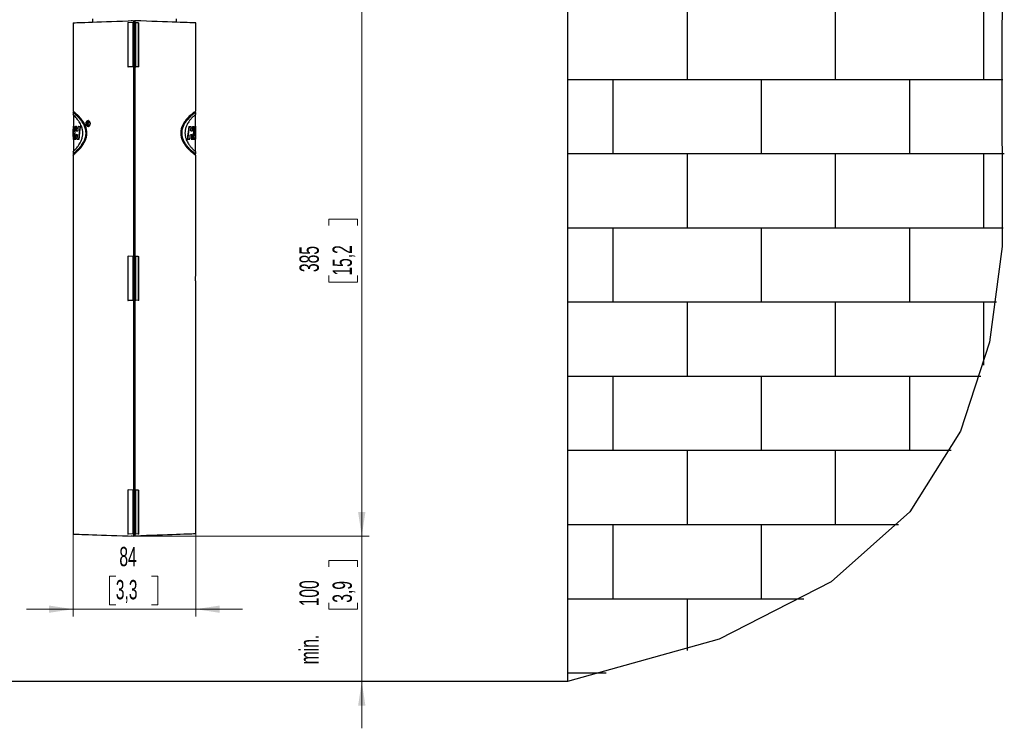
# Model space of a CAD drawing. Header units: millimetres. Extents: x 0 to 4205, y -17 to 2970.
# Tile 4 of 30: x 932 to 1607, y 1112 to 1598. Entities that reach past the tile are written whole.
import ezdxf

# ---------------------------------------------------------------- set-up
doc = ezdxf.new("R2010")
doc.units = ezdxf.units.MM
doc.header["$LTSCALE"] = 5
doc.styles.add('SLDTEXTSTYLE0', font='TXT', dxfattribs={"width": 0.605})
doc.dimstyles.new('SLDDIMSTYLE2', dxfattribs={"dimtxt": 12.841593, "dimasz": 16.5, "dimexe": 0, "dimexo": 0.0625, "dimgap": 3.210398, "dimtad": 1, "dimdec": 0, "dimrnd": 1e-09, "dimzin": 12, "dimdsep": 46, "dimtxsty": 'SLDTEXTSTYLE0', "dimsah": 1, "dimcen": 0.09, "dimadec": 0, "dimazin": 3, "dimtfac": 1, "dimtdec": 1, "dimtmove": 0, "dimatfit": 0, "dimfxl": 1, "dimfrac": 2, "dimtolj": 1, "dimtzin": 12, "dimarcsym": 0})
doc.dimstyles.new('SLDDIMSTYLE3', dxfattribs={"dimtxt": 12.841593, "dimasz": 16.5, "dimexe": 0, "dimexo": 0.0625, "dimgap": 3.210398, "dimtad": 1, "dimdec": 1, "dimrnd": 1e-09, "dimzin": 12, "dimdsep": 46, "dimtxsty": 'SLDTEXTSTYLE0', "dimsah": 1, "dimcen": 0.09, "dimadec": 0, "dimazin": 3, "dimtfac": 1, "dimtdec": 1, "dimtofl": 0, "dimtmove": 0, "dimatfit": 3, "dimfxl": 1, "dimfrac": 2, "dimtolj": 1, "dimtzin": 12, "dimarcsym": 0})
doc.dimstyles.new('SLDDIMSTYLE4', dxfattribs={"dimtxt": 12.841593, "dimasz": 16.5, "dimexe": 0, "dimexo": 0.0625, "dimgap": 3.210398, "dimtad": 1, "dimdec": 1, "dimrnd": 1e-09, "dimzin": 12, "dimdsep": 46, "dimtxsty": 'SLDTEXTSTYLE0', "dimsah": 1, "dimcen": 0.09, "dimadec": 0, "dimazin": 3, "dimtfac": 1, "dimtdec": 1, "dimtmove": 0, "dimatfit": 0, "dimfxl": 1, "dimfrac": 2, "dimtolj": 1, "dimtzin": 12, "dimarcsym": 0})

# ---------------------------------------------------------------- blocks, each defined once
blk = doc.blocks.new('SW_BROKEN_VIEW_5')
at = {"color": 0, "linetype": 'Continuous'}
for p, q in [((0, 0), (0, -725.57)), ((82.06, -313.45), (82.06, -262.65)), ((183.66, -313.45), (183.66, -262.65)), ((285.26, -313.45), (285.26, -262.65)), ((298.22, -313.45), (0, -313.45)), ((31.26, -364.25), (31.26, -313.45)), ((132.86, -364.25), (132.86, -313.45)), ((234.46, -364.25), (234.46, -313.45)), ((299.2, -364.25), (0, -364.25)), ((82.06, -415.05), (82.06, -364.25)), ((183.66, -415.05), (183.66, -364.25)), ((285.26, -415.05), (285.26, -364.25)), ((298.32, -415.05), (0, -415.05)), ((31.26, -465.85), (31.26, -415.05)), ((132.86, -465.85), (132.86, -415.05)), ((234.46, -465.85), (234.46, -415.05)), ((293.76, -465.85), (0, -465.85)), ((82.06, -516.65), (82.06, -465.85)), ((183.66, -516.65), (183.66, -465.85)), ((285.26, -508.82), (285.26, -465.85)), ((283.09, -516.65), (0, -516.65)), ((31.26, -567.45), (31.26, -516.65)), ((132.86, -567.45), (132.86, -516.65)), ((234.46, -567.45), (234.46, -516.65)), ((262.74, -567.45), (0, -567.45)), ((82.06, -618.25), (82.06, -567.45)), ((183.66, -618.25), (183.66, -567.45)), ((226.61, -618.25), (0, -618.25)), ((31.26, -669.05), (31.26, -618.25)), ((132.86, -669.05), (132.86, -618.25)), ((161.85, -669.05), (0, -669.05)), ((82.06, -704.24), (82.06, -669.05)), ((26.45, -719.85), (0, -719.85)), ((0, -725.57), (-719.93, -725.57))]:
    blk.add_line(p, q, dxfattribs=at)
at = {"color": 0, "linetype": 'Continuous', "flags": 128}
blk.add_lwpolyline([(297.31, 0), (297.31, 0), (297.31, 0), (297.31, 0), (297.31, 0), (298.51, -12.62), (298.46, -150.63), (297.58, -290), (297.62, -427.59), (288.98, -493.15), (269.25, -554.22), (234.46, -609.39), (180.64, -657.27), (103.81, -696.47), (0, -725.57)], dxfattribs=at)
blk = doc.blocks.new('_D_3')
at = {"color": 7, "linetype": 'Continuous', "lineweight": 18}
for p, q in [((1166.63, 1243.96), (1166.63, 1275.96)), ((1008.63, 1243.96), (1171.63, 1243.96)), ((1166.63, 1243.96), (1166.63, 1144.39)), ((1143.97, 1222.87), (1143.97, 1227.28)), ((1143.97, 1227.28), (1163.69, 1227.28)), ((1163.69, 1227.28), (1163.69, 1222.87)), ((1143.97, 1198.37), (1143.97, 1193.96)), ((1143.97, 1193.96), (1163.69, 1193.96)), ((1163.69, 1193.96), (1163.69, 1198.37)), ((1166.63, 1144.39), (1166.63, 1112.39))]:
    blk.add_line(p, q, dxfattribs=at)
for points in [[(1166.63, 1243.96), (1169.13, 1260.46), (1164.13, 1260.46)], [(1166.63, 1144.39), (1164.13, 1127.89), (1169.13, 1127.89)]]:
    blk.add_solid(points, dxfattribs=at)
at = {"color": 7, "linetype": 'Continuous', "lineweight": 18, "char_height": 13.229, "attachment_point": 1, "rotation": 90, "style": 'SLDTEXTSTYLE0'}
for s, insert in [('100', (1123.98, 1195.92)), ('3,9', (1146.64, 1198.37)), ('min.', (1123.98, 1156.23))]:
    blk.add_mtext(s, dxfattribs=dict(at, insert=insert))
blk = doc.blocks.new('_D_8')
at = {"color": 7, "linetype": 'Continuous', "lineweight": 18}
for p, q in [((968.88, 1245.41), (968.88, 1188.96)), ((1052.88, 1245.5), (1052.88, 1188.96)), ((998.13, 1216.62), (993.72, 1216.62)), ((993.72, 1216.62), (993.72, 1196.9)), ((1022.63, 1216.62), (1027.04, 1216.62)), ((1027.04, 1216.62), (1027.04, 1196.9)), ((968.88, 1193.96), (936.88, 1193.96)), ((968.88, 1193.96), (1052.88, 1193.96)), ((993.72, 1196.9), (998.13, 1196.9)), ((1027.04, 1196.9), (1022.63, 1196.9)), ((1052.88, 1193.96), (1084.88, 1193.96))]:
    blk.add_line(p, q, dxfattribs=at)
for points in [[(968.88, 1193.96), (952.38, 1196.46), (952.38, 1191.46)], [(1052.88, 1193.96), (1069.38, 1191.46), (1069.38, 1196.46)]]:
    blk.add_solid(points, dxfattribs=at)
at = {"color": 7, "linetype": 'Continuous', "lineweight": 18, "char_height": 13.229, "attachment_point": 1, "style": 'SLDTEXTSTYLE0'}
for s, insert in [('84', (1000.58, 1236.61)), ('3,3', (998.13, 1213.95))]:
    blk.add_mtext(s, dxfattribs=dict(at, insert=insert))
blk = doc.blocks.new('_D_9')
at = {"color": 7, "linetype": 'Continuous', "lineweight": 18}
for p, q in [((1053.88, 1628.26), (1171.63, 1628.26)), ((1166.63, 1243.96), (1166.63, 1628.26)), ((1143.97, 1456.63), (1143.97, 1461.04)), ((1143.97, 1461.04), (1163.69, 1461.04)), ((1163.69, 1461.04), (1163.69, 1456.63)), ((1143.97, 1422.34), (1143.97, 1417.93)), ((1143.97, 1417.93), (1163.69, 1417.93)), ((1163.69, 1417.93), (1163.69, 1422.34)), ((1010.38, 1243.96), (1171.63, 1243.96))]:
    blk.add_line(p, q, dxfattribs=at)
for points in [[(1166.63, 1628.26), (1164.13, 1611.76), (1169.13, 1611.76)], [(1166.63, 1243.96), (1169.13, 1260.46), (1164.13, 1260.46)]]:
    blk.add_solid(points, dxfattribs=at)
at = {"color": 7, "linetype": 'Continuous', "lineweight": 18, "char_height": 13.229, "attachment_point": 1, "rotation": 90, "style": 'SLDTEXTSTYLE0'}
for s, insert in [('385', (1123.98, 1424.79)), ('15,2', (1146.64, 1422.34))]:
    blk.add_mtext(s, dxfattribs=dict(at, insert=insert))

msp = doc.modelspace()

# ---------------------------------------------------------------- linework, layer by layer
at = {"color": 7, "linetype": 'Continuous', "lineweight": 25}
for p, q in [((968.881073, 1595.510338), (968.881073, 1535.000418)), ((982.131081, 1598.259543), (982.131081, 1595.973049)), ((1009.834635, 1595.478628), (1006.687718, 1595.588539)), ((1008.631068, 1596.898411), (1008.631068, 1596.959565)), ((1009.506079, 1596.928988), (1009.113627, 1596.942697)), ((1009.979981, 1565.445517), (1009.979981, 1595.473562)), ((1010.381075, 1595.459555), (1009.979981, 1595.473562)), ((1010.381075, 1595.459555), (1010.381075, 1596.959565)), ((1010.898525, 1596.880351), (1010.381075, 1596.898411)), ((1010.381075, 1595.459555), (1010.381075, 1565.459524)), ((1011.381077, 1595.459555), (1011.381077, 1596.863483)), ((1011.381077, 1595.459555), (1011.782164, 1595.473562)), ((1011.381077, 1595.459555), (1011.381077, 1565.459524)), ((1011.782164, 1565.445517), (1011.782164, 1595.473562)), ((1013.551528, 1595.535312), (1011.848065, 1595.475827)), ((1039.631079, 1595.877026), (1039.631079, 1598.259543)), ((1052.881072, 1535.023604), (1052.881072, 1595.414315)), ((1009.834635, 1565.44045), (1006.687718, 1565.330599)), ((1010.381075, 1565.459524), (1009.979981, 1565.445517)), ((1010.381075, 1435.459529), (1010.381075, 1565.459524)), ((1011.381077, 1565.459524), (1011.782164, 1565.445517)), ((1011.381077, 1435.459529), (1011.381077, 1565.459524)), ((1013.551528, 1565.383766), (1011.848065, 1565.443252)), ((968.881073, 1535.042201), (968.836191, 1535.04375)), ((968.881073, 1532.792185), (968.857782, 1532.793019)), ((968.881073, 1534.072731), (968.881073, 1532.71309)), ((969.081076, 1534.976516), (969.081076, 1534.084652)), ((969.081076, 1532.509599), (969.081076, 1524.661217)), ((1052.681076, 1534.131144), (1052.681076, 1535.019372)), ((1052.681076, 1524.44974), (1052.681076, 1532.765422)), ((1052.881072, 1532.74915), (1052.881072, 1534.090434)), ((970.434504, 1524.451111), (970.229285, 1524.443899)), ((970.434504, 1524.451111), (971.454802, 1524.451111)), ((972.514617, 1524.451111), (972.299355, 1524.443482)), ((972.514617, 1524.451111), (974.013599, 1524.451111)), ((974.013599, 1524.451111), (973.781648, 1524.443183)), ((978.712218, 1527.520214), (978.712218, 1525.251959)), ((978.981751, 1527.511094), (978.712218, 1527.520214)), ((978.857922, 1525.256906), (978.712218, 1525.251959)), ((978.857922, 1527.271126), (979.11306, 1527.280305)), ((978.857922, 1527.271126), (978.857922, 1526.539419)), ((978.857922, 1526.539419), (979.11306, 1526.5303)), ((979.11306, 1526.29957), (978.857922, 1526.290391)), ((978.857922, 1525.251899), (978.857922, 1526.290391)), ((979.220318, 1526.29957), (978.952053, 1526.290331)), ((978.981751, 1527.511094), (979.226502, 1527.511094)), ((978.981751, 1527.511094), (978.981751, 1527.275596)), ((978.981751, 1526.535008), (978.981751, 1526.294802)), ((979.11306, 1527.280305), (979.389849, 1527.280305)), ((979.383307, 1526.527141), (979.11306, 1526.5303)), ((979.118111, 1526.536439), (979.383307, 1526.527141)), ((979.57817, 1527.258907), (979.389849, 1527.280305)), ((979.677784, 1525.257979), (979.495021, 1525.25172)), ((979.503992, 1526.909922), (979.655372, 1526.909862)), ((1048.15721, 1524.451111), (1049.572887, 1524.451111)), ((1048.15721, 1524.451111), (1048.38455, 1524.443243)), ((1050.602804, 1524.451111), (1051.540072, 1524.451111)), ((1050.602804, 1524.451111), (1050.815115, 1524.44372)), ((1051.540072, 1524.451111), (1051.743472, 1524.443899)), ((1052.342007, 1524.451111), (1052.64316, 1524.451111)), ((1052.342007, 1524.451111), (1052.544104, 1524.444018)), ((968.881073, 1522.958491), (968.881073, 1516.554688)), ((969.453397, 1519.283507), (969.252291, 1519.276474)), ((969.498965, 1521.394227), (969.297993, 1521.40132)), ((969.453397, 1519.283507), (969.927, 1519.283507)), ((969.498965, 1521.394227), (970.008808, 1521.394227)), ((969.914901, 1519.28309), (969.720992, 1519.276355)), ((970.008808, 1521.394227), (969.802754, 1521.40138)), ((970.964896, 1518.903409), (970.753717, 1518.91074)), ((970.964896, 1518.903409), (971.770885, 1518.903409)), ((971.213373, 1521.574591), (970.999556, 1521.567259)), ((971.213373, 1521.574591), (972.011643, 1521.574591)), ((1049.20316, 1518.903409), (1050.133335, 1518.903409)), ((1049.49713, 1521.574591), (1050.36291, 1521.574591)), ((1050.133335, 1518.903409), (1050.34973, 1518.910859)), ((1050.36291, 1521.574591), (1050.576622, 1521.5672)), ((1052.507015, 1519.263838), (1052.682849, 1519.257758)), ((1052.682849, 1519.257758), (1052.682849, 1521.598254)), ((969.081076, 1515.563582), (969.081076, 1507.417951)), ((969.927, 1515.799258), (969.724747, 1515.806411)), ((969.927, 1515.799258), (970.733481, 1515.799258)), ((971.695321, 1515.799258), (973.009589, 1515.799258)), ((973.009589, 1515.799258), (972.786071, 1515.806947)), ((1047.081898, 1515.799258), (1047.318521, 1515.807305)), ((1047.081898, 1515.799258), (1048.647466, 1515.799258)), ((1048.647466, 1515.799258), (1048.865887, 1515.807007)), ((1049.847747, 1515.799258), (1050.06593, 1515.806768)), ((1049.847747, 1515.799258), (1050.957868, 1515.799258)), ((1050.957868, 1515.799258), (1051.164764, 1515.80653)), ((1051.167446, 1515.80051), (1051.343421, 1515.80653)), ((1051.183822, 1515.799258), (1051.960284, 1515.799258)), ((1052.278946, 1516.739939), (1052.506971, 1516.739939)), ((1052.506971, 1516.739939), (1052.708442, 1516.746913)), ((1052.506971, 1516.739939), (1052.506971, 1515.799258)), ((1052.506971, 1515.799258), (1052.708442, 1515.806292)), ((1052.506971, 1515.799258), (1052.679578, 1515.799258)), ((1052.741016, 1515.801404), (1052.610869, 1515.594159)), ((1052.681076, 1507.179056), (1052.681076, 1515.799318)), ((1052.708442, 1516.746913), (1052.708442, 1515.806292)), ((968.836042, 1504.875336), (968.881073, 1504.876886)), ((968.85747, 1507.126067), (968.881073, 1507.126902)), ((968.881073, 1507.186089), (968.881073, 1505.832468)), ((968.881073, 1504.955028), (968.881073, 1245.408807)), ((969.081076, 1505.860005), (969.081076, 1504.955445)), ((1052.681076, 1504.947696), (1052.681076, 1505.815659)), ((1052.881072, 1505.807076), (1052.881072, 1507.139657)), ((1052.881072, 1507.127557), (1052.919442, 1507.126246)), ((1052.881072, 1422.931288), (1052.881072, 1504.924331)), ((1052.881072, 1504.877542), (1052.939872, 1504.875515)), ((1009.834635, 1435.478602), (1006.687718, 1435.588513)), ((1009.979981, 1405.44549), (1009.979981, 1435.473536)), ((1010.381075, 1435.459529), (1009.979981, 1435.473536)), ((1010.381075, 1435.459529), (1010.381075, 1405.459557)), ((1011.381077, 1435.459529), (1011.782164, 1435.473536)), ((1011.381077, 1435.459529), (1011.381077, 1405.459557)), ((1011.782164, 1405.44549), (1011.782164, 1435.473536)), ((1013.551528, 1435.535346), (1011.848065, 1435.47586)), ((1052.881072, 1245.504771), (1052.881072, 1417.988334)), ((1009.834635, 1405.440484), (1006.687718, 1405.330573)), ((1010.381075, 1405.459557), (1009.979981, 1405.44549)), ((1010.381075, 1275.459562), (1010.381075, 1405.459557)), ((1011.381077, 1405.459557), (1011.782164, 1405.44549)), ((1011.381077, 1275.459562), (1011.381077, 1405.459557)), ((1013.551528, 1405.38374), (1011.848065, 1405.443225)), ((1009.834635, 1275.478635), (1006.687718, 1275.588546)), ((1009.979981, 1245.445524), (1009.979981, 1275.473509)), ((1010.381075, 1275.459562), (1009.979981, 1275.473509)), ((1010.381075, 1275.459562), (1010.381075, 1245.45959)), ((1011.381077, 1275.459562), (1011.782164, 1275.473509)), ((1011.381077, 1275.459562), (1011.381077, 1245.45959)), ((1011.782164, 1245.445524), (1011.782164, 1275.473509)), ((1013.551528, 1275.535379), (1011.848065, 1275.475894)), ((1009.834635, 1245.440517), (1006.687718, 1245.330606)), ((1008.631068, 1243.95958), (1008.631068, 1244.020615)), ((1009.506079, 1243.990098), (1009.113627, 1243.976389)), ((1010.381075, 1245.45959), (1009.979981, 1245.445524)), ((1010.381075, 1243.95958), (1010.381075, 1245.45959)), ((1010.898525, 1244.038735), (1010.381075, 1244.020615)), ((1011.381077, 1245.45959), (1011.782164, 1245.445524)), ((1011.381077, 1244.055543), (1011.381077, 1245.45959)), ((1013.551528, 1245.383773), (1011.848065, 1245.443259))]:
    msp.add_line(p, q, dxfattribs=at)
at = {"color": 8, "linetype": 'Continuous', "lineweight": 18}
for p, q in [((1006.387668, 1565.320108), (1006.387668, 1595.59897)), ((1006.687718, 1595.588539), (1006.687718, 1565.330599)), ((1009.113627, 1596.942697), (1009.113627, 1596.915279)), ((1009.834635, 1565.44045), (1009.834635, 1595.478628)), ((1010.898525, 1244.038735), (1010.898525, 1596.880351)), ((1011.848065, 1565.443252), (1011.848065, 1595.475827)), ((1013.551528, 1565.383766), (1013.551528, 1595.535312)), ((1013.948026, 1595.5492), (1013.948026, 1565.369878)), ((979.275601, 1527.511094), (979.011329, 1527.520333)), ((979.124593, 1527.271066), (979.389849, 1527.280305)), ((1006.387668, 1405.320082), (1006.387668, 1435.599003)), ((1006.687718, 1435.588513), (1006.687718, 1405.330573)), ((1009.834635, 1405.440484), (1009.834635, 1435.478602)), ((1011.848065, 1405.443225), (1011.848065, 1435.47586)), ((1013.551528, 1405.38374), (1013.551528, 1435.535346)), ((1013.948026, 1435.549174), (1013.948026, 1405.369912)), ((1006.387668, 1245.320116), (1006.387668, 1275.599037)), ((1006.687718, 1275.588546), (1006.687718, 1245.330606)), ((1009.834635, 1245.440517), (1009.834635, 1275.478635)), ((1011.848065, 1245.443259), (1011.848065, 1275.475894)), ((1013.551528, 1245.383773), (1013.551528, 1275.535379)), ((1013.948026, 1275.549207), (1013.948026, 1245.369945)), ((1009.113627, 1244.003807), (1009.113627, 1243.976389))]:
    msp.add_line(p, q, dxfattribs=at)
at = {"color": 7, "linetype": 'Continuous', "lineweight": 25, "flags": 128}
for points in [[(968.881073, 1595.510338), (968.999969, 1595.51451), (969.472306, 1595.530961), (970.300438, 1595.559869), (971.477243, 1595.600997), (972.992601, 1595.653925), (974.833506, 1595.718179), (976.984131, 1595.793281), (979.425999, 1595.878575), (982.138144, 1595.973287), (985.097247, 1596.076642), (988.277885, 1596.187685), (991.652729, 1596.305523), (995.192783, 1596.429143), (998.867648, 1596.557472), (1002.645718, 1596.689437), (1006.494554, 1596.823845), (1010.381075, 1596.959565)], [(1006.387668, 1595.59897), (1006.497728, 1595.595155), (1006.599473, 1595.591579), (1006.687718, 1595.588539)], [(1008.631068, 1596.959565), (1008.640262, 1596.959208), (1008.667486, 1596.958254), (1008.711743, 1596.956704), (1008.771407, 1596.954618), (1008.844289, 1596.952115), (1008.927705, 1596.949194), (1009.018602, 1596.946035), (1009.113627, 1596.942697)], [(1010.898525, 1596.880351), (1010.99355, 1596.877072), (1011.08444, 1596.873854), (1011.167864, 1596.870933), (1011.240745, 1596.86843), (1011.30041, 1596.866344), (1011.344666, 1596.864794), (1011.371891, 1596.86384), (1011.381077, 1596.863483)], [(1052.881072, 1595.414315), (1052.762175, 1595.418428), (1052.289838, 1595.434938), (1051.461714, 1595.463846), (1050.28491, 1595.504973), (1048.769551, 1595.557902), (1046.928647, 1595.622156), (1044.778022, 1595.697258), (1042.336146, 1595.782552), (1039.624008, 1595.877264), (1036.664906, 1595.980559), (1033.484268, 1596.091662), (1030.109423, 1596.2095), (1026.569361, 1596.33312), (1022.894504, 1596.461449), (1019.116434, 1596.593414), (1015.267598, 1596.727763), (1011.381077, 1596.863483)], [(1013.551528, 1595.535312), (1013.608115, 1595.537339), (1013.678948, 1595.539783), (1013.761344, 1595.542644), (1013.852181, 1595.545862), (1013.948026, 1595.5492)], [(1013.948026, 1565.369878), (1013.852181, 1565.373276), (1013.761344, 1565.376435), (1013.678948, 1565.379296), (1013.608115, 1565.381799), (1013.551528, 1565.383766)], [(1052.939872, 1535.043572), (1052.809613, 1535.039042), (1052.679362, 1535.034512)], [(978.857922, 1526.539419), (978.924903, 1526.538644), (978.992062, 1526.53787), (979.118111, 1526.536439)], [(969.252291, 1519.276474), (969.463083, 1519.276414), (969.720992, 1519.276355)], [(969.297993, 1521.40132), (969.407904, 1521.40132), (969.53057, 1521.40132), (969.802754, 1521.40138)], [(970.229285, 1524.443899), (970.590221, 1524.44378), (970.902043, 1524.44372), (971.239495, 1524.44366)], [(970.753717, 1518.91074), (971.173348, 1518.9108), (971.464025, 1518.910859), (971.771585, 1518.910919)], [(970.999556, 1521.567259), (971.234309, 1521.5672), (971.481042, 1521.56714), (971.74001, 1521.56714), (972.010898, 1521.567081)], [(972.299355, 1524.443482), (972.648772, 1524.443422), (973.014357, 1524.443362), (973.781648, 1524.443183)], [(1049.203979, 1518.911098), (1049.509356, 1518.911038), (1049.80203, 1518.910978), (1050.082306, 1518.910919), (1050.34973, 1518.910859)], [(1049.496355, 1521.567021), (1049.784886, 1521.567081), (1050.061035, 1521.56714), (1050.325083, 1521.5672), (1050.576622, 1521.5672)], [(1050.815115, 1524.44372), (1051.185163, 1524.44378), (1051.477882, 1524.443839), (1051.743472, 1524.443899)], [(970.733481, 1515.799258), (970.628547, 1515.802894), (970.523628, 1515.80653)], [(971.485513, 1515.806709), (971.789064, 1515.806768), (972.108694, 1515.806828), (972.786071, 1515.806947)], [(1050.06593, 1515.806768), (1050.568158, 1515.806649), (1050.877216, 1515.80659), (1051.164764, 1515.80653)], [(1051.343421, 1515.80653), (1051.62927, 1515.80647), (1051.886144, 1515.806411), (1052.163089, 1515.806351)], [(968.820574, 1505.794261), (968.959945, 1505.789373), (969.081076, 1505.785142)], [(1006.387668, 1435.599003), (1006.497728, 1435.595129), (1006.599473, 1435.591612), (1006.687718, 1435.588513)], [(1011.848065, 1435.47586), (1011.807578, 1435.47443), (1011.785331, 1435.473655), (1011.782164, 1435.473536)], [(1013.551528, 1435.535346), (1013.608115, 1435.537313), (1013.678948, 1435.539816), (1013.761344, 1435.542677), (1013.852181, 1435.545836), (1013.948026, 1435.549174)], [(1013.948026, 1405.369912), (1013.852181, 1405.37325), (1013.761344, 1405.376468), (1013.678948, 1405.379329), (1013.608115, 1405.381833), (1013.551528, 1405.38374)], [(1006.387668, 1275.599037), (1006.497728, 1275.595103), (1006.599473, 1275.591646), (1006.687718, 1275.588546)], [(1011.848065, 1275.475894), (1011.807578, 1275.474463), (1011.785331, 1275.473629), (1011.782164, 1275.473509)], [(1013.551528, 1275.535379), (1013.608115, 1275.537286), (1013.678948, 1275.53979), (1013.761344, 1275.542651), (1013.852181, 1275.545869), (1013.948026, 1275.549207)], [(968.881073, 1245.408807), (968.999969, 1245.404635), (969.472306, 1245.388065), (970.300438, 1245.359216), (971.477243, 1245.318089), (972.992601, 1245.26516), (974.833506, 1245.200906), (976.984131, 1245.125804), (979.425999, 1245.04057), (982.138144, 1244.945798), (985.097247, 1244.842444), (988.277885, 1244.73146), (991.652729, 1244.613562), (995.192783, 1244.489942), (998.867648, 1244.361554), (1002.645718, 1244.229708), (1006.494554, 1244.09524), (1010.381075, 1243.95958)], [(1009.113627, 1243.976389), (1009.018602, 1243.973051), (1008.927705, 1243.969951), (1008.844289, 1243.966971), (1008.771407, 1243.964468), (1008.711743, 1243.962322), (1008.667486, 1243.960772), (1008.640262, 1243.959818), (1008.631068, 1243.95958)], [(1011.381077, 1244.055543), (1011.371891, 1244.055305), (1011.344666, 1244.054351), (1011.30041, 1244.052802), (1011.240745, 1244.050656), (1011.167864, 1244.048153), (1011.08444, 1244.045172), (1010.99355, 1244.042073), (1010.898525, 1244.038735)], [(1052.881072, 1245.504771), (1052.762175, 1245.500598), (1052.289838, 1245.484148), (1051.461714, 1245.45518), (1050.28491, 1245.414172), (1048.769551, 1245.361243), (1046.928647, 1245.29687), (1044.778022, 1245.221768), (1042.336146, 1245.136533), (1039.624008, 1245.041881), (1036.664906, 1244.938527), (1033.484268, 1244.827424), (1030.109423, 1244.709526), (1026.569361, 1244.585906), (1022.894504, 1244.457636), (1019.116434, 1244.325672), (1015.267598, 1244.191323), (1011.381077, 1244.055543)], [(1013.948026, 1245.369945), (1013.852181, 1245.373283), (1013.761344, 1245.376382), (1013.678948, 1245.379243), (1013.608115, 1245.381747), (1013.551528, 1245.383773)]]:
    msp.add_lwpolyline(points, dxfattribs=at)
at = {"color": 7, "linetype": 'Continuous', "lineweight": 25}
for centre, radius, start, end in [((1013.393623, 1695.492318), 100.076993, 267.961989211, 268.04525277), ((1012.409471, 1578.181666), 17.30327, 91.859292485, 92.077635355), ((989.521947, 2052.014371), 486.986404, 271.984712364, 272.020035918), ((1013.393623, 1465.426761), 100.076993, 91.95474723, 92.038010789), ((1012.21009, 1576.93635), 11.498799, 267.867255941, 268.19581622), ((1009.492877, 1423.586774), 11.896738, 87.653406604, 88.353835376), ((989.521946, 1892.014358), 486.986417, 271.984712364, 272.020035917), ((1013.839141, 1291.302807), 114.207904, 91.936430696, 92.009391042), ((1011.75287, 1403.63333), 1.812397, 86.989200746, 89.073871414), ((996.976175, 908.818319), 366.885715, 87.968797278, 87.991509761), ((989.521946, 1732.014389), 486.986415, 271.984712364, 272.020035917), ((1011.92368, 1186.908209), 58.569576, 91.901776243, 92.044045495), ((1011.75287, 1243.633363), 1.812397, 86.989200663, 89.073871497)]:
    msp.add_arc(centre, radius, start, end, dxfattribs=at)
for points, knots in [([(968.920665, 1505.832468), (969.00181, 1505.926864), (969.378782, 1506.365401), (970.481155, 1507.199711), (971.840997, 1508.487471), (973.367981, 1510.04367), (974.590633, 1511.517763), (975.655157, 1513.068303), (976.649145, 1514.854068), (977.46309, 1517.041056), (977.828832, 1519.573224), (977.638531, 1522.108947), (976.956054, 1524.348276), (976.03698, 1526.210252), (974.981242, 1527.885974), (973.669672, 1529.528821), (972.188369, 1531.131392), (970.501311, 1532.591943), (969.949138, 1533.240226), (968.679818, 1534.115281), (968.925575, 1534.075204), (968.940737, 1534.072731)], [0, 0, 0, 0, 0.0108286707, 0.0503064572, 0.1196191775, 0.1739865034, 0.2400817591, 0.2861036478, 0.3376085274, 0.417792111, 0.4877899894, 0.5587999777, 0.637491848, 0.6900426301, 0.7391877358, 0.8100850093, 0.8707872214, 0.9361466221, 0.9795561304, 0.9987386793, 1, 1, 1, 1]), ([(969.081076, 1534.133945), (969.040789, 1534.132531), (968.954045, 1534.129486), (968.867299, 1534.12649), (968.820842, 1534.124885)], [0, 0, 0, 0, 0.4644443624, 1, 1, 1, 1]), ([(968.972045, 1504.955028), (968.974318, 1504.977363), (969.011439, 1505.342115), (970.179944, 1505.831424), (971.2286, 1507.073967), (972.93862, 1508.593169), (974.351505, 1510.207184), (975.617498, 1511.890092), (976.817511, 1513.834642), (977.850881, 1516.247626), (978.384898, 1519.098957), (978.271161, 1521.757901), (977.674842, 1524.041614), (976.882339, 1525.883152), (975.899998, 1527.620456), (974.665195, 1529.33538), (973.09895, 1531.130572), (971.520354, 1532.650079), (970.169398, 1533.892346), (969.283779, 1534.553143), (968.985317, 1534.920646), (968.920531, 1535.000418)], [0, 0, 0, 0, 0.0018263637, 0.0298251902, 0.0854011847, 0.1420944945, 0.2146535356, 0.2617121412, 0.3146014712, 0.4018858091, 0.475316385, 0.5507884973, 0.6182213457, 0.6678012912, 0.7149028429, 0.7816953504, 0.8407696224, 0.9101504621, 0.9612198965, 0.9915821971, 1, 1, 1, 1]), ([(968.931171, 1507.186089), (968.977804, 1507.262166), (969.23513, 1507.681966), (970.165633, 1508.499963), (971.215211, 1509.745868), (972.358825, 1511.176451), (973.244364, 1512.484452), (974.040976, 1513.898157), (974.796244, 1515.580091), (975.388103, 1517.621299), (975.61017, 1519.94539), (975.390072, 1522.309463), (974.772656, 1524.415772), (973.957877, 1526.191252), (973.045966, 1527.75482), (971.999501, 1529.249067), (970.749124, 1530.659884), (969.890478, 1531.802217), (969.025844, 1532.345125), (968.960465, 1532.684051), (968.954864, 1532.71309)], [0, 0, 0, 0, 0.00906345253, 0.05001333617, 0.12436742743, 0.17511128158, 0.23625921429, 0.28488013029, 0.34007335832, 0.42358596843, 0.49987741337, 0.57630251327, 0.66382098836, 0.72178861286, 0.7747667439, 0.84776676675, 0.9073774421, 0.96510554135, 0.99701032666, 1, 1, 1, 1]), ([(977.97619, 1519.12174), (977.984157, 1519.965089), (977.999678, 1521.608161), (977.414793, 1523.751059), (976.668719, 1525.487822), (975.746811, 1527.112376), (974.583284, 1528.724261), (973.087915, 1530.434114), (971.570508, 1531.880052), (970.28419, 1533.07435), (969.438806, 1533.677096), (969.181686, 1534.020427), (969.133588, 1534.084652)], [0, 0, 0, 0, 0.1394753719, 0.271735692, 0.3649070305, 0.4531642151, 0.5813613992, 0.6943542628, 0.83003264, 0.9289045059, 0.9867005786, 1, 1, 1, 1]), ([(1052.855889, 1535.023604), (1052.755719, 1534.952389), (1052.282869, 1534.61622), (1051.213153, 1533.820566), (1049.422727, 1532.366952), (1047.656727, 1530.681985), (1046.1206, 1528.907384), (1045.056765, 1527.443583), (1044.127576, 1525.860657), (1043.281159, 1523.956617), (1042.738182, 1521.944232), (1042.678184, 1520.495693), (1042.655977, 1519.959543)], [0, 0, 0, 0, 0.0195235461, 0.0921608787, 0.2117344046, 0.3857225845, 0.4790020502, 0.5842804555, 0.6727161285, 0.7700276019, 0.9148800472, 1, 1, 1, 1]), ([(1052.676278, 1534.131144), (1052.677872, 1534.132271), (1052.810913, 1534.226285), (1051.654323, 1533.404106), (1051.124778, 1532.986276), (1049.467544, 1531.651988), (1048.135715, 1530.399923), (1046.61707, 1528.804009), (1045.246355, 1527.005954), (1044.112014, 1524.960064), (1043.356796, 1523.011), (1042.9282, 1520.725153), (1043.032694, 1518.328339), (1043.57959, 1516.256699), (1044.314932, 1514.571858), (1045.247525, 1512.955767), (1046.431597, 1511.351059), (1048.016353, 1509.618103), (1049.537889, 1508.194173), (1051.262791, 1506.826352), (1051.785056, 1506.42191), (1052.811676, 1505.692644), (1052.650568, 1505.80617), (1052.637103, 1505.815659)], [0, 0, 0, 0, 0.0001620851, 0.0135217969, 0.0542165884, 0.11944809, 0.1632771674, 0.213959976, 0.3026508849, 0.3531626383, 0.4100775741, 0.477715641, 0.5471410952, 0.6099242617, 0.6567355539, 0.7013562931, 0.7664283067, 0.8245037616, 0.8963565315, 0.9505570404, 0.9847992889, 0.9987294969, 1, 1, 1, 1]), ([(1052.831317, 1532.74915), (1052.844467, 1532.760391), (1053.017679, 1532.908462), (1051.87617, 1531.930508), (1051.300014, 1531.367496), (1049.807721, 1529.857538), (1048.661564, 1528.4302), (1047.760989, 1527.139705), (1046.965798, 1525.742201), (1046.218547, 1524.06073), (1045.648909, 1522.102652), (1045.573576, 1520.626907), (1045.539508, 1519.959543)], [0, 0, 0, 0, 0.0031390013, 0.0413479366, 0.1373656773, 0.2979940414, 0.3948520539, 0.5084859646, 0.6035197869, 0.7106580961, 0.8691533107, 1, 1, 1, 1]), ([(1052.829559, 1534.09091), (1052.759806, 1534.040862), (1052.344617, 1533.742955), (1051.351498, 1533.007444), (1050.07262, 1531.970326), (1048.740732, 1530.762408), (1047.662932, 1529.675855), (1046.995467, 1528.886835), (1046.701098, 1528.538857)], [0, 0, 0, 0, 0.0310559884, 0.1848554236, 0.4470114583, 0.6262439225, 0.8351642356, 1, 1, 1, 1]), ([(1052.950794, 1534.125124), (1052.905545, 1534.126718), (1052.81564, 1534.129885), (1052.725732, 1534.132996), (1052.681076, 1534.134541)], [0, 0, 0, 0, 0.50330470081, 1, 1, 1, 1]), ([(969.802754, 1521.40138), (969.803027, 1521.781943), (969.803472, 1522.402948), (969.735028, 1523.208685), (969.636573, 1523.824953), (969.49106, 1524.271687), (969.344068, 1524.826006), (968.780982, 1524.57186), (968.958038, 1523.811103), (968.911619, 1523.279797), (968.883547, 1522.958491)], [0, 0, 0, 0, 0.2117396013, 0.3455169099, 0.454384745, 0.5495181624, 0.6357836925, 0.6906919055, 0.8129467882, 1, 1, 1, 1]), ([(969.312387, 1524.807249), (969.277632, 1524.806042), (969.208117, 1524.803627), (969.138605, 1524.801154), (969.103845, 1524.799917)], [0, 0, 0, 0, 0.4999592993, 1, 1, 1, 1]), ([(970.008808, 1521.394227), (970.009111, 1521.775366), (970.009606, 1522.397955), (969.941545, 1523.20244), (969.842508, 1523.829767), (969.696967, 1524.252722), (969.568322, 1524.799326), (969.37457, 1524.706324), (969.333994, 1524.686847)], [0, 0, 0, 0, 0.3206780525, 0.5238263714, 0.6894337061, 0.8340876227, 0.9652546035, 1, 1, 1, 1]), ([(971.213373, 1521.574591), (971.2356, 1521.845261), (971.280057, 1522.386628), (971.360189, 1523.345498), (971.419074, 1524.033614), (971.454802, 1524.451111)], [0, 0, 0, 0, 0.2822466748, 0.5645219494, 1, 1, 1, 1]), ([(971.454802, 1524.451111), (971.418914, 1524.449884), (971.347144, 1524.447431), (971.275376, 1524.444917), (971.239495, 1524.44366)], [0, 0, 0, 0, 0.5000297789, 1, 1, 1, 1]), ([(973.009589, 1515.799258), (973.105582, 1516.66473), (973.297606, 1518.39602), (973.630491, 1521.280208), (973.87429, 1523.298079), (974.013599, 1524.451111)], [0, 0, 0, 0, 0.29992498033, 0.59996997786, 1, 1, 1, 1]), ([(980.455922, 1526.050125), (980.470363, 1526.191971), (980.507827, 1526.559986), (980.434887, 1527.145782), (980.214798, 1527.743341), (979.872808, 1528.208275), (979.438211, 1528.493992), (978.94675, 1528.537363), (978.495918, 1528.315678), (978.148005, 1527.895182), (977.914183, 1527.331598), (977.804848, 1526.683288), (977.833112, 1526.012312), (977.988735, 1525.389528), (978.269833, 1524.874079), (978.660562, 1524.52287), (979.136869, 1524.399567), (979.615289, 1524.54297), (980.015576, 1524.904574), (980.321554, 1525.425053), (980.409774, 1525.835447), (980.455922, 1526.050125)], [0, 0, 0, 0, 0.0401324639, 0.1041227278, 0.1643659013, 0.2179136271, 0.264262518, 0.3066932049, 0.3505903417, 0.4002190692, 0.4574572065, 0.5207811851, 0.5841001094, 0.6455158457, 0.7002118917, 0.7473909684, 0.789549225, 0.8327815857, 0.8822911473, 0.9384263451, 1, 1, 1, 1]), ([(980.267855, 1525.989328), (980.289465, 1526.151301), (980.332647, 1526.474967), (980.280148, 1526.991599), (980.122659, 1527.497518), (979.84289, 1527.933089), (979.474623, 1528.219891), (979.049183, 1528.300626), (978.640689, 1528.148928), (978.315756, 1527.808308), (978.090265, 1527.335953), (977.970246, 1526.773222), (977.970721, 1526.183225), (978.089092, 1525.616624), (978.31632, 1525.142016), (978.644525, 1524.801351), (979.052538, 1524.650629), (979.476911, 1524.734109), (979.842316, 1525.019268), (980.12672, 1525.452651), (980.219299, 1525.80469), (980.267855, 1525.989328)], [0, 0, 0, 0, 0.0522399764, 0.1043898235, 0.1650914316, 0.2206063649, 0.2679374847, 0.3108284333, 0.3532431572, 0.4018756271, 0.4581079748, 0.5191332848, 0.5849291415, 0.645865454, 0.7033471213, 0.7515055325, 0.7939818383, 0.8369821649, 0.8838897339, 0.93910255, 1, 1, 1, 1]), ([(978.497955, 1524.994109), (978.505866, 1524.978289), (978.590042, 1524.809971), (978.861406, 1524.594271), (979.204037, 1524.422167), (979.382443, 1524.463218), (979.4122, 1524.470065)], [0, 0, 0, 0, 0.0477913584, 0.50848647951, 0.91801870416, 1, 1, 1, 1]), ([(979.386868, 1528.472934), (979.302358, 1528.476744), (979.055991, 1528.487852), (978.750761, 1528.294843), (978.61262, 1528.093), (978.564861, 1528.023217)], [0, 0, 0, 0, 0.25463237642, 0.74230657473, 1, 1, 1, 1]), ([(978.712218, 1527.520214), (978.736468, 1527.520239), (978.78504, 1527.520288), (978.859139, 1527.520273), (978.934593, 1527.520258), (978.985724, 1527.520308), (979.011329, 1527.520333)], [0, 0, 0, 0, 0.2432123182, 0.487171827, 0.7431873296, 1, 1, 1, 1]), ([(978.712218, 1525.251959), (978.723081, 1525.251957), (978.744827, 1525.251954), (978.777466, 1525.251979), (978.81517, 1525.251868), (978.841993, 1525.251888), (978.857922, 1525.251899)], [0, 0, 0, 0, 0.2236652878, 0.4477396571, 0.6720189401, 1, 1, 1, 1]), ([(978.857922, 1527.271126), (978.880785, 1527.271125), (978.926577, 1527.271124), (979.015467, 1527.271134), (979.081494, 1527.271093), (979.124593, 1527.271066)], [0, 0, 0, 0, 0.25720830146, 0.51514302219, 1, 1, 1, 1]), ([(978.857922, 1526.290391), (978.866803, 1526.290397), (978.88458, 1526.29041), (978.915957, 1526.290299), (978.938453, 1526.290319), (978.952053, 1526.290331)], [0, 0, 0, 0, 0.2830455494, 0.5665667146, 1, 1, 1, 1]), ([(978.952053, 1526.290331), (978.996952, 1526.203627), (979.086814, 1526.030096), (979.267359, 1525.683659), (979.403985, 1525.424441), (979.495021, 1525.25172)], [0, 0, 0, 0, 0.2499368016, 0.5002236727, 1, 1, 1, 1]), ([(979.348111, 1527.489338), (979.319105, 1527.496402), (979.261509, 1527.510428), (979.148388, 1527.518133), (979.065183, 1527.519468), (979.011329, 1527.520333)], [0, 0, 0, 0, 0.2635678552, 0.5233521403, 1, 1, 1, 1]), ([(979.356723, 1528.275106), (979.308677, 1528.273413), (979.212586, 1528.270025), (979.116492, 1528.266697), (979.068446, 1528.265033)], [0, 0, 0, 0, 0.500003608, 1, 1, 1, 1]), ([(979.068788, 1524.686907), (979.116834, 1524.685213), (979.212926, 1524.681826), (979.30902, 1524.678498), (979.357066, 1524.676834)], [0, 0, 0, 0, 0.500003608, 1, 1, 1, 1]), ([(979.118111, 1526.536439), (979.172876, 1526.537568), (979.260957, 1526.539385), (979.373325, 1526.585602), (979.44183, 1526.660064), (979.486637, 1526.756405), (979.500903, 1526.843868), (979.503361, 1526.896429), (979.503992, 1526.909922)], [0, 0, 0, 0, 0.2642014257, 0.4249242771, 0.5739140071, 0.744329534, 0.9343703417, 1, 1, 1, 1]), ([(979.503992, 1526.909922), (979.501176, 1526.952057), (979.495806, 1527.032403), (979.450898, 1527.137282), (979.389507, 1527.215979), (979.27721, 1527.269569), (979.187316, 1527.270451), (979.124593, 1527.271066)], [0, 0, 0, 0, 0.2085002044, 0.3975871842, 0.5592919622, 0.6924947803, 1, 1, 1, 1]), ([(979.655447, 1526.909266), (979.650436, 1526.994479), (979.642011, 1527.137749), (979.561251, 1527.315124), (979.466823, 1527.434419), (979.38417, 1527.472656), (979.348111, 1527.489338)], [0, 0, 0, 0, 0.3638970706, 0.6118265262, 0.830649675, 1, 1, 1, 1]), ([(979.955124, 1528.041695), (979.85703, 1528.119819), (979.679688, 1528.261056), (979.454864, 1528.256555), (979.354399, 1528.254543)], [0, 0, 0, 0, 0.5531384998, 1, 1, 1, 1]), ([(979.354756, 1524.697993), (979.454443, 1524.696488), (979.694968, 1524.692856), (979.884874, 1524.845639), (979.996073, 1524.935101)], [0, 0, 0, 0, 0.4144529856, 1, 1, 1, 1]), ([(1046.701098, 1528.538857), (1046.360397, 1528.099873), (1045.637722, 1527.168724), (1044.56925, 1525.395422), (1043.660851, 1523.23121), (1043.190754, 1520.700718), (1043.307415, 1518.267191), (1043.870371, 1516.175681), (1044.615893, 1514.485456), (1045.560004, 1512.86259), (1046.753065, 1511.25549), (1048.341433, 1509.527169), (1049.847196, 1508.121505), (1051.555592, 1506.768062), (1052.036459, 1506.394922), (1053.000362, 1505.707206), (1052.865806, 1505.802439), (1052.858243, 1505.807791)], [0, 0, 0, 0, 0.0612154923, 0.1298467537, 0.2276659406, 0.3182733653, 0.4112715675, 0.4937113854, 0.5555942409, 0.6144754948, 0.7001941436, 0.7764365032, 0.8698526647, 0.9396730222, 0.9828634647, 0.9990368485, 1, 1, 1, 1]), ([(1048.15721, 1524.451111), (1048.047286, 1523.529357), (1047.820287, 1521.625892), (1047.462151, 1518.74187), (1047.208672, 1516.780307), (1047.081898, 1515.799258)], [0, 0, 0, 0, 0.3194199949, 0.65961753, 1, 1, 1, 1]), ([(1049.572887, 1524.451111), (1049.608243, 1524.449834), (1049.67895, 1524.447282), (1049.74966, 1524.444788), (1049.785013, 1524.443541)], [0, 0, 0, 0, 0.5000225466, 1, 1, 1, 1]), ([(1050.602804, 1524.451111), (1050.580843, 1524.181832), (1050.536921, 1523.643245), (1050.457296, 1522.684376), (1050.398654, 1521.994869), (1050.36291, 1521.574591)], [0, 0, 0, 0, 0.2807959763, 0.5616207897, 1, 1, 1, 1]), ([(1052.342007, 1524.451111), (1052.257095, 1523.590613), (1052.086971, 1521.866578), (1051.714356, 1519.088383), (1051.374997, 1517.180608), (1051.187614, 1516.127203)], [0, 0, 0, 0, 0.30856101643, 0.61821231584, 1, 1, 1, 1]), ([(1052.64316, 1524.451111), (1052.657606, 1524.450587), (1052.686501, 1524.44954), (1052.729846, 1524.448094), (1052.78204, 1524.446187), (1052.819788, 1524.444883), (1052.843089, 1524.444078)], [0, 0, 0, 0, 0.216781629, 0.4335900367, 0.6503716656, 1, 1, 1, 1]), ([(1052.681076, 1524.621938), (1052.68554, 1524.620741), (1052.746738, 1524.604337), (1052.735773, 1524.523308), (1052.725608, 1524.44819)], [0, 0, 0, 0, 0.0729475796, 1, 1, 1, 1]), ([(968.882369, 1516.554688), (968.882563, 1516.490437), (968.883236, 1516.266421), (968.859701, 1515.975431), (969.069279, 1515.340763), (969.349833, 1516.240912), (969.49012, 1516.84614), (969.646808, 1517.989772), (969.693991, 1518.80808), (969.720992, 1519.276355)], [0, 0, 0, 0, 0.03950407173, 0.13773415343, 0.21006764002, 0.32627072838, 0.48071977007, 0.70284304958, 1, 1, 1, 1]), ([(969.252291, 1519.276474), (969.240126, 1518.986538), (969.221667, 1518.546618), (969.164379, 1517.964383), (969.128724, 1517.737132), (969.060132, 1517.491842), (968.961982, 1517.641456), (968.971852, 1517.822256), (968.937148, 1518.135713), (968.933296, 1518.546464), (968.922403, 1519.442367), (968.936293, 1520.532959), (968.958232, 1521.616702), (968.982002, 1522.289979), (969.026869, 1522.579251), (969.058025, 1522.864361), (969.214463, 1522.754664), (969.216673, 1522.554895), (969.27319, 1522.305698), (969.291832, 1522.012391), (969.300204, 1521.713198), (969.298726, 1521.504762), (969.297993, 1521.40132)], [0, 0, 0, 0, 0.1035252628, 0.1570789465, 0.1921856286, 0.2058481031, 0.2154160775, 0.2372911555, 0.2748668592, 0.3224413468, 0.382321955, 0.5882925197, 0.7012090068, 0.7704559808, 0.8094689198, 0.8275991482, 0.8370038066, 0.8613027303, 0.8950718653, 0.9270184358, 0.96378106, 1, 1, 1, 1]), ([(969.157206, 1517.934416), (969.153247, 1517.990867), (969.139871, 1518.181587), (969.132942, 1518.542839), (969.124233, 1519.416077), (969.135806, 1520.471774), (969.158577, 1521.569172), (969.176372, 1522.186024), (969.213885, 1522.483415), (969.224768, 1522.56969)], [0, 0, 0, 0, 0.03659556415, 0.12363803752, 0.23358393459, 0.60143739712, 0.80620160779, 0.94377736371, 1, 1, 1, 1]), ([(969.169887, 1505.860005), (969.187153, 1505.897012), (969.366284, 1506.280965), (970.399019, 1506.85616), (971.850002, 1508.335113), (973.829092, 1510.228093), (975.431259, 1512.310627), (976.578574, 1514.237088), (977.424422, 1516.15197), (977.857009, 1517.839651), (977.95619, 1518.90659), (977.97619, 1519.12174)], [0, 0, 0, 0, 0.0074618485, 0.0774172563, 0.2028926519, 0.3926642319, 0.5771033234, 0.6834243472, 0.8034030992, 0.9603558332, 1, 1, 1, 1]), ([(969.230744, 1515.58486), (969.233561, 1515.577739), (969.307024, 1515.392059), (969.561891, 1516.300913), (969.686875, 1516.800555), (969.822417, 1517.738026), (969.858653, 1518.323709), (969.873297, 1518.560384)], [0, 0, 0, 0, 0.0071304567, 0.1859245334, 0.423971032, 0.7672262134, 1, 1, 1, 1]), ([(970.229285, 1524.443899), (970.16877, 1523.495343), (970.046692, 1521.581822), (969.878336, 1518.702631), (969.775939, 1516.771736), (969.724747, 1515.806411)], [0, 0, 0, 0, 0.32956107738, 0.66482300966, 1, 1, 1, 1]), ([(970.523628, 1515.80653), (970.542516, 1516.068477), (970.580294, 1516.592414), (970.656376, 1517.627197), (970.714978, 1518.399928), (970.753717, 1518.91074)], [0, 0, 0, 0, 0.2531159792, 0.5062733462, 1, 1, 1, 1]), ([(970.733481, 1515.799258), (970.752478, 1516.061205), (970.790473, 1516.585123), (970.86699, 1517.619887), (970.925932, 1518.392597), (970.964896, 1518.903409)], [0, 0, 0, 0, 0.2531204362, 0.5062632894, 1, 1, 1, 1]), ([(970.999556, 1521.567259), (971.021643, 1521.837929), (971.065821, 1522.379317), (971.145477, 1523.338146), (971.203994, 1524.026223), (971.239495, 1524.44366)], [0, 0, 0, 0, 0.2822586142, 0.5645666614, 1, 1, 1, 1]), ([(971.771585, 1518.910919), (971.742684, 1518.603625), (971.684887, 1517.989096), (971.589249, 1516.954383), (971.523491, 1516.226877), (971.485513, 1515.806709)], [0, 0, 0, 0, 0.297029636, 0.5940025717, 1, 1, 1, 1]), ([(972.299355, 1524.443482), (972.267701, 1524.133109), (972.202988, 1523.49858), (972.106796, 1522.539783), (972.042862, 1521.891299), (972.010898, 1521.567081)], [0, 0, 0, 0, 0.3237644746, 0.661906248, 1, 1, 1, 1]), ([(972.786071, 1515.806947), (972.88146, 1516.672478), (973.072276, 1518.403898), (973.402396, 1521.282873), (973.643919, 1523.295493), (973.781648, 1524.443183)], [0, 0, 0, 0, 0.3004907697, 0.6011066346, 1, 1, 1, 1]), ([(1042.655977, 1519.959543), (1042.725201, 1519.003603), (1042.858689, 1517.160214), (1043.757324, 1514.77259), (1044.820073, 1512.832022), (1046.094439, 1511.019533), (1047.633963, 1509.272862), (1049.305679, 1507.660672), (1051.127722, 1506.178409), (1051.753333, 1505.681946), (1053.034522, 1504.768152), (1052.831612, 1504.912596), (1052.815127, 1504.924331)], [0, 0, 0, 0, 0.1510506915, 0.2912788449, 0.399568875, 0.5009237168, 0.6423631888, 0.7630604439, 0.8840671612, 0.9637345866, 0.9970536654, 1, 1, 1, 1]), ([(1045.539508, 1519.959543), (1045.588712, 1519.15276), (1045.683127, 1517.604677), (1046.32784, 1515.576199), (1047.096793, 1513.917639), (1048.027412, 1512.357055), (1049.13503, 1510.862812), (1050.435545, 1509.397325), (1051.584123, 1508.268955), (1052.412116, 1507.527741), (1052.783613, 1507.210776), (1052.866968, 1507.139657)], [0, 0, 0, 0, 0.1586104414, 0.3043470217, 0.4156263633, 0.5183095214, 0.6615738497, 0.7812009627, 0.9038340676, 0.9784226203, 1, 1, 1, 1]), ([(1048.38455, 1524.443243), (1048.275339, 1523.521411), (1048.050146, 1521.620581), (1047.695075, 1518.741869), (1047.444062, 1516.785673), (1047.318521, 1515.807305)], [0, 0, 0, 0, 0.3200393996, 0.6599256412, 1, 1, 1, 1]), ([(1048.38455, 1524.443243), (1048.509856, 1524.443288), (1048.755268, 1524.443376), (1049.222089, 1524.44343), (1049.563604, 1524.443498), (1049.785013, 1524.443541)], [0, 0, 0, 0, 0.2684247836, 0.5257093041, 1, 1, 1, 1]), ([(1048.865887, 1515.807007), (1048.904663, 1516.157152), (1048.981336, 1516.849499), (1049.094011, 1517.8842), (1049.167325, 1518.568817), (1049.203979, 1518.911098)], [0, 0, 0, 0, 0.3384707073, 0.6692620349, 1, 1, 1, 1]), ([(1049.496355, 1521.567021), (1049.528028, 1521.877294), (1049.5928, 1522.511801), (1049.689046, 1523.47064), (1049.753026, 1524.119263), (1049.785013, 1524.443541)], [0, 0, 0, 0, 0.3236482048, 0.6618586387, 1, 1, 1, 1]), ([(1050.133335, 1518.903409), (1050.10581, 1518.597768), (1050.050759, 1517.986469), (1049.955843, 1516.951724), (1049.887465, 1516.222714), (1049.847747, 1515.799258)], [0, 0, 0, 0, 0.2953334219, 0.5906850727, 1, 1, 1, 1]), ([(1050.34973, 1518.910859), (1050.322376, 1518.605199), (1050.267666, 1517.99386), (1050.173348, 1516.959136), (1050.105397, 1516.230165), (1050.06593, 1515.806768)], [0, 0, 0, 0, 0.2953587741, 0.5907353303, 1, 1, 1, 1]), ([(1050.815115, 1524.44372), (1050.793281, 1524.174441), (1050.749609, 1523.635855), (1050.670457, 1522.676985), (1050.612158, 1521.987478), (1050.576622, 1521.5672)], [0, 0, 0, 0, 0.2807965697, 0.5616213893, 1, 1, 1, 1]), ([(1051.164764, 1515.80653), (1051.241733, 1516.871589), (1051.384221, 1518.843281), (1051.576045, 1521.722513), (1051.687668, 1523.536846), (1051.743472, 1524.443899)], [0, 0, 0, 0, 0.3700569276, 0.6850681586, 1, 1, 1, 1]), ([(1052.544104, 1524.444018), (1052.459738, 1523.583474), (1052.290707, 1521.859357), (1051.904787, 1518.976324), (1051.548442, 1516.964194), (1051.343421, 1515.80653)], [0, 0, 0, 0, 0.29734219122, 0.59573076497, 1, 1, 1, 1]), ([(1052.682849, 1521.598254), (1052.658014, 1521.226057), (1052.619554, 1520.649669), (1052.558701, 1519.869615), (1052.523904, 1519.461705), (1052.506501, 1519.257699)], [0, 0, 0, 0, 0.4767571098, 0.7383133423, 1, 1, 1, 1]), ([(1052.506501, 1519.257699), (1052.534262, 1519.257702), (1052.578275, 1519.257707), (1052.637058, 1519.257681), (1052.66808, 1519.257733), (1052.682849, 1519.257758)], [0, 0, 0, 0, 0.4722631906, 0.7487429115, 1, 1, 1, 1]), ([(1052.544104, 1524.444018), (1052.581263, 1524.444044), (1052.648157, 1524.44409), (1052.747818, 1524.444074), (1052.810321, 1524.444076), (1052.843089, 1524.444078)], [0, 0, 0, 0, 0.3728476, 0.6712103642, 1, 1, 1, 1]), ([(1052.879522, 1515.806232), (1052.879166, 1516.034558), (1052.877384, 1517.176168), (1052.871774, 1519.186619), (1052.861833, 1521.403154), (1052.851909, 1523.140826), (1052.846029, 1524.00966), (1052.843089, 1524.444078)], [0, 0, 0, 0, 0.0792987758, 0.3964877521, 0.6982425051, 0.8491208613, 1, 1, 1, 1]), ([(969.019847, 1515.565727), (969.054602, 1515.56452), (969.124112, 1515.562106), (969.19362, 1515.559633), (969.228374, 1515.558396)], [0, 0, 0, 0, 0.49999498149, 1, 1, 1, 1]), ([(969.724747, 1515.806411), (969.802119, 1515.806407), (969.969022, 1515.806397), (970.235315, 1515.806479), (970.424237, 1515.806512), (970.523628, 1515.80653)], [0, 0, 0, 0, 0.2905506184, 0.6267626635, 1, 1, 1, 1]), ([(971.695321, 1515.799258), (971.660353, 1515.800515), (971.590418, 1515.803028), (971.520481, 1515.805482), (971.485513, 1515.806709)], [0, 0, 0, 0, 0.5000050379, 1, 1, 1, 1]), ([(1047.318521, 1515.807305), (1047.455874, 1515.807292), (1047.725628, 1515.807265), (1048.241416, 1515.80707), (1048.619851, 1515.807032), (1048.865887, 1515.807007)], [0, 0, 0, 0, 0.2662987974, 0.522991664, 1, 1, 1, 1]), ([(1051.960284, 1515.799258), (1051.994085, 1515.800447), (1052.044787, 1515.80223), (1052.112387, 1515.804638), (1052.146189, 1515.80578), (1052.163089, 1515.806351)], [0, 0, 0, 0, 0.50000509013, 0.7500076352, 1, 1, 1, 1]), ([(1052.163089, 1515.806351), (1052.183181, 1515.963105), (1052.223351, 1516.276508), (1052.26099, 1516.590226), (1052.279803, 1516.747032)], [0, 0, 0, 0, 0.5001669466, 1, 1, 1, 1]), ([(1052.279803, 1516.747032), (1052.345124, 1516.747002), (1052.453274, 1516.746953), (1052.596154, 1516.746994), (1052.673712, 1516.746938), (1052.708442, 1516.746913)], [0, 0, 0, 0, 0.4571796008, 0.7569310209, 1, 1, 1, 1]), ([(1052.679578, 1515.799258), (1052.694023, 1515.799748), (1052.72291, 1515.800728), (1052.766235, 1515.80232), (1052.818441, 1515.804079), (1052.856202, 1515.80541), (1052.879522, 1515.806232)], [0, 0, 0, 0, 0.2167200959, 0.4334134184, 0.6500962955, 1, 1, 1, 1]), ([(1052.708442, 1515.806292), (1052.741316, 1515.806265), (1052.790771, 1515.806224), (1052.847798, 1515.806233), (1052.87195, 1515.806232), (1052.879522, 1515.806232)], [0, 0, 0, 0, 0.5764742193, 0.8672154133, 1, 1, 1, 1]), ([(1052.681076, 1505.784545), (1052.725732, 1505.78609), (1052.815637, 1505.789201), (1052.90554, 1505.792369), (1052.950787, 1505.793963)], [0, 0, 0, 0, 0.49670900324, 1, 1, 1, 1]), ([(1052.821288, 1420.459543), (1052.822288, 1420.748844), (1052.824174, 1421.294943), (1052.848873, 1422.157796), (1052.856744, 1422.434721), (1052.884066, 1423.023192), (1052.879934, 1422.935445), (1052.879738, 1422.931288)], [0, 0, 0, 0, 0.3594470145, 0.6785084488, 0.8995925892, 0.995243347, 1, 1, 1, 1]), ([(1052.879708, 1417.988334), (1052.879937, 1417.983525), (1052.88344, 1417.909812), (1052.862797, 1418.351477), (1052.855436, 1418.568361), (1052.83346, 1419.241262), (1052.82335, 1419.843052), (1052.821886, 1420.280948), (1052.821288, 1420.459543)], [0, 0, 0, 0, 0.0053963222, 0.082705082, 0.2413907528, 0.4782423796, 0.7872025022, 1, 1, 1, 1])]:
    msp.add_open_spline(points, degree=3, knots=knots, dxfattribs=at)

# ---------------------------------------------------------------- block references
at = {"color": 7, "linetype": 'Continuous'}
msp.add_blockref('SW_BROKEN_VIEW_5', (1307.631078, 1869.959448), dxfattribs=at)

# ---------------------------------------------------------------- dimensions: what is measured, and where the dimension line sits
at = {"color": 7, "linetype": 'Continuous', "lineweight": 18}
dim = msp.add_linear_dim(base=(1166.632199, 1628.259544), p1=(1010.381075, 1243.959544), p2=(1053.881075, 1628.259544), angle=90, dimstyle='SLDDIMSTYLE3', dxfattribs=at)
dim.commit()
dim.dimension.update_dxf_attribs({"geometry": '_D_9', "text_midpoint": (1166.632199, 1439.484692), "dimtype": 160})
dim = msp.add_linear_dim(base=(1166.632199, 1144.387324), p1=(1008.631075, 1243.959544), p2=(1307.631075, 1144.387324), angle=90, text='min.<>', dimstyle='SLDDIMSTYLE2', dxfattribs=at)
dim.commit()
dim.dimension.update_dxf_attribs({"geometry": '_D_3', "text_midpoint": (1166.632199, 1193.959544), "dimtype": 160})
dim = msp.add_linear_dim(base=(1052.881075, 1193.959544), p1=(968.881075, 1245.408756), p2=(1052.881075, 1245.504788), dimstyle='SLDDIMSTYLE4', dxfattribs=at)
dim.commit()
dim.dimension.update_dxf_attribs({"geometry": '_D_8', "text_midpoint": (1010.380361, 1193.959544), "dimtype": 160})

doc.saveas('drawing.dxf')
